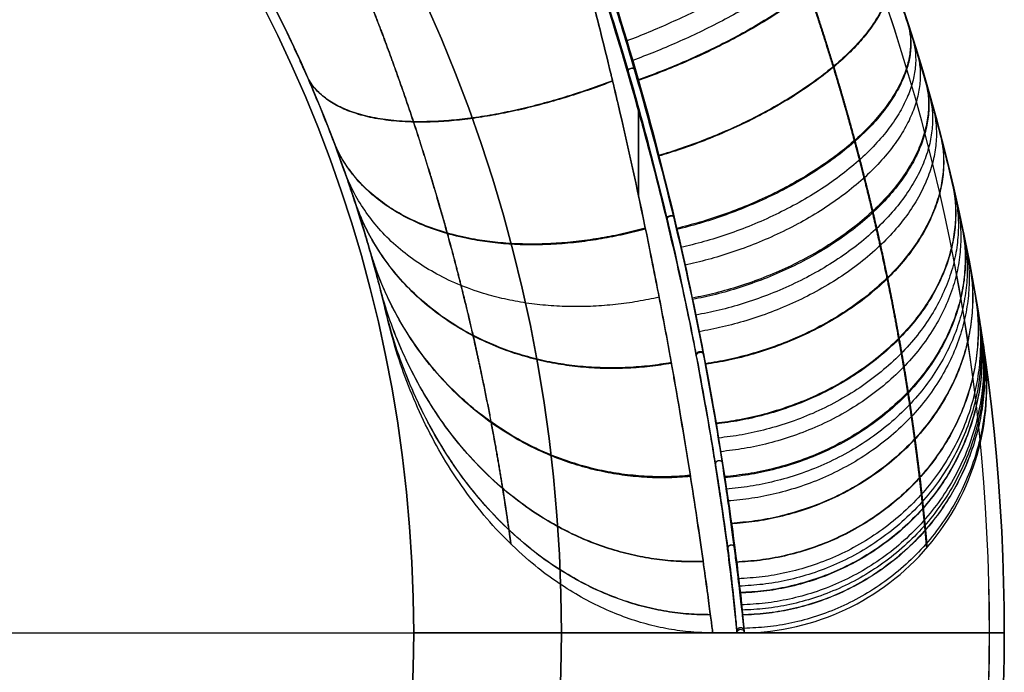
# Model space of a CAD drawing. Header units: millimetres. Extents: x -400 to 400, y -400 to 400.
# Tile 7 of 9: x 200 to 400, y -8 to 125. Entities that reach past the tile are written whole.
import ezdxf

# ---------------------------------------------------------------- set-up
doc = ezdxf.new("R2010")
doc.units = ezdxf.units.MM
doc.layers.add('Layer 01', color=7, linetype='Continuous', true_color=0x000000)

msp = doc.modelspace()

# ---------------------------------------------------------------- linework, layer by layer
at = {"layer": 'Layer 01', "color": 7, "true_color": 0xffffff}
for p, q in [((-310, 0, 24.48), (310, 0, 24.48)), ((-280, 0, 444.48), (280, 0, 444.48)), ((280, 0, 204.48), (310, 0, 204.48))]:
    msp.add_line(p, q, dxfattribs=at)
at = {"layer": 'Layer 01', "color": 7, "true_color": 0xffffff, "extrusion": (0, 0, -1)}
for centre, radius, end in [((0, 0, -604.48), 400, 171.7868), ((0, 0, -327.48), 399.96, 270), ((0, 0, -321.48), 399.96, 270), ((0, 0, -117.48), 399.95, 270), ((0, 0, -111.48), 399.95, 270), ((0, 0, -204.48), 310, 270), ((0, 0, -604.48), 282, 166.787), ((0, 0, -444.48), 280, 270)]:
    msp.add_arc(centre, radius, 90, end, dxfattribs=at)
at = {"layer": 'Layer 01', "color": 7, "true_color": 0xffffff}
for centre, radius, start, end in [((0, 0, 327.56), 399.96, 270, 90), ((0, 0, 321.41), 399.96, 270, 90), ((0, 0, 117.59), 399.95, 270, 90), ((0, 0, 111.38), 399.95, 270, 90), ((0, 0, 324.48), 396.96, 270, 90), ((0, 0, 114.48), 396.95, 270, 90), ((0, 0, 24.48), 310, 270, 90), ((0, 0, 204.48), 280, 270, 90), ((346.41, 50, 604.48), 50, 270.8601, 8.2132)]:
    msp.add_arc(centre, radius, start, end, dxfattribs=at)
at = {"layer": 'Layer 01', "color": 7, "true_color": 0xffffff, "extrusion": (1, 0, 0)}
msp.add_arc((175, 604.48, 325.69), 175, 240.4477, 247.0003, dxfattribs=at)
at = {"layer": 'Layer 01', "color": 7, "true_color": 0xffffff, "extrusion": (-1, 0, 0)}
msp.add_arc((-175, 604.48, -325.71), 175, 60.4128, 66.7616, dxfattribs=at)
at = {"layer": 'Layer 01', "color": 7, "true_color": 0xffffff, "extrusion": (0, 1, 0)}
for centre, radius, start, end in [((-280, 324.48), 120, 90, 178.5307), ((-280, 324.48), 120, 181.4693, 270), ((-310, 114.48), 90, 90, 178.0239), ((-310, 114.48), 90, 181.9761, 270), ((-396.95, 117.48), 3, 180, 270), ((-396.95, 111.48), 3, 90, 180), ((-396.96, 327.48), 3, 180, 270), ((-396.96, 321.48), 3, 90, 180), ((-396.95, 117.48), 3, 178.0239, 180), ((-396.95, 111.48), 3, 180, 181.9761), ((-396.96, 327.48), 3, 178.5307, 180), ((-396.96, 321.48), 3, 180, 181.4693)]:
    msp.add_arc(centre, radius, start, end, dxfattribs=at)
at = {"layer": 'Layer 01', "color": 7, "true_color": 0xffffff, "extrusion": (-7.15507e-06, 3.21593e-05, -1)}
msp.add_arc((-346.41, 0.02, -604.49), 0.75, 359.89, 166.3048, dxfattribs=at)
at = {"layer": 'Layer 01', "color": 7, "true_color": 0xffffff, "extrusion": (-7.15506e-06, 3.21593e-05, -1)}
msp.add_arc((-346.41, 0.02, -604.49), 0.75, 166.3048, 179.6797, dxfattribs=at)
at = {"layer": 'Layer 01', "color": 7, "true_color": 0xffffff}
for points, knots in [([(346.41, 200, 729.48), (351.01, 192.04, 729.48), (355.29, 183.99, 728.91), (361.25, 171.8, 727.08), (363.17, 167.72, 726.31), (365.92, 161.57, 724.89), (366.82, 159.52, 724.37), (368.57, 155.43, 723.26), (369.42, 153.4, 722.66), (371.91, 147.32, 720.73), (373.47, 143.3, 719.28), (376.43, 135.34, 716.01), (377.83, 131.4, 714.2), (379.79, 125.55, 711.19), (380.42, 123.62, 710.13), (381.65, 119.77, 707.93), (382.24, 117.87, 706.78), (383.94, 112.26, 703.21), (384.98, 108.63, 700.66), (386.89, 101.62, 695.21), (387.76, 98.23, 692.31), (388.96, 93.35, 687.68), (389.34, 91.75, 686.08), (389.88, 89.41, 683.62), (390.06, 88.64, 682.79), (390.4, 87.12, 681.1), (390.57, 86.36, 680.24), (391.38, 82.67, 675.92), (391.94, 79.92, 672.33), (392.95, 74.83, 664.88), (393.38, 72.49, 661.02), (393.95, 69.31, 655.01), (394.13, 68.3, 652.97), (394.37, 66.88, 649.86), (394.45, 66.42, 648.81), (394.6, 65.53, 646.7), (394.67, 65.1, 645.63), (395.01, 63.02, 640.27), (395.22, 61.64, 635.92), (395.56, 59.41, 627.12), (395.69, 58.57, 622.67), (395.86, 57.43, 613.66), (395.9, 57.14, 609.1), (395.9, 57.14, 604.48)], [-219.224995, -219.224995, -219.224995, -219.224995, -191.821871, -191.821871, -178.120309, -178.120309, -171.269528, -171.269528, -164.418747, -164.418747, -150.717184, -150.717184, -137.015622, -137.015622, -130.164841, -130.164841, -123.31406, -123.31406, -109.612498, -109.612498, -95.910936, -95.910936, -89.060154, -89.060154, -85.634764, -85.634764, -82.209373, -82.209373, -68.507811, -68.507811, -54.806249, -54.806249, -47.955468, -47.955468, -44.530077, -44.530077, -41.104687, -41.104687, -27.403124, -27.403124, -13.701562, -13.701562, 0, 0, 0, 0]), ([(395.9, 57.14, 604.48), (395.9, 57.14, 599.87), (395.86, 57.43, 595.29), (395.69, 58.58, 586.21), (395.56, 59.44, 581.71), (395.34, 60.86, 576.14), (395.3, 61.16, 575.03), (395.2, 61.8, 572.82), (395.15, 62.13, 571.72), (394.98, 63.18, 568.45), (394.86, 63.95, 566.3), (394.45, 66.42, 559.95), (394.13, 68.31, 555.83), (393.37, 72.56, 547.84), (392.93, 74.91, 543.95), (392.3, 78.13, 539.25), (392.16, 78.79, 538.31), (391.89, 80.14, 536.46), (391.75, 80.82, 535.55), (391.32, 82.91, 532.84), (391.01, 84.34, 531.09), (390.04, 88.75, 525.95), (389.33, 91.85, 522.71), (387.74, 98.34, 516.56), (386.86, 101.73, 513.66), (385.42, 107.03, 509.55), (384.91, 108.83, 508.22), (383.86, 112.5, 505.65), (383.31, 114.36, 504.42), (381.61, 119.97, 500.86), (380.39, 123.78, 498.69), (377.79, 131.51, 494.72), (376.4, 135.43, 492.91), (373.44, 143.38, 489.65), (371.87, 147.41, 488.2), (369.37, 153.52, 486.27), (368.51, 155.57, 485.67), (366.76, 159.66, 484.56), (365.87, 161.7, 484.05), (363.12, 167.81, 482.64), (361.22, 171.87, 481.88), (355.28, 184.01, 480.06), (351, 192.04, 479.48), (346.41, 200, 479.48)], [-219.22383, -219.22383, -219.22383, -219.22383, -205.52234, -205.52234, -191.820851, -191.820851, -188.395479, -188.395479, -184.970106, -184.970106, -178.119361, -178.119361, -164.417872, -164.417872, -150.716383, -150.716383, -147.29101, -147.29101, -143.865638, -143.865638, -137.014893, -137.014893, -123.313404, -123.313404, -109.611915, -109.611915, -102.76117, -102.76117, -95.910425, -95.910425, -82.208936, -82.208936, -68.507447, -68.507447, -54.805957, -54.805957, -47.955213, -47.955213, -41.104468, -41.104468, -27.402979, -27.402979, 0, 0, 0, 0]), ([(347.14, 0.18, 604.48), (347.14, 0.18, 607.81), (347.13, 0.27, 611.06), (347, 1.83, 636.74), (346.5, 7.68, 658.93), (344.61, 22.15, 689.51), (343.79, 27.92, 699.26), (341.69, 41.15, 717.4), (340.4, 48.61, 725.82), (337.19, 65.44, 741.28), (335.17, 74.79, 748.17), (330.46, 94.24, 759.83), (327.78, 104.35, 764.61), (321.84, 124.83, 772.17), (318.57, 135.18, 774.94), (313.3, 150.49, 777.69), (311.48, 155.55, 778.36), (308.66, 163.05, 779.04), (307.71, 165.53, 779.21), (306.1, 169.62, 779.39), (305.45, 171.24, 779.44), (304.8, 172.86, 779.46)], [0, 0, 0, 0, 10.103122, 10.103122, 76.351698, 76.351698, 109.475986, 109.475986, 142.600274, 142.600274, 177.732475, 177.732475, 212.864675, 212.864675, 247.996875, 247.996875, 265.562975, 265.562975, 274.346025, 274.346025, 280.186547, 280.186547, 280.186547, 280.186547]), ([(304.8, 172.86, 779.46), (306.97, 167.49, 779.4), (309.05, 162.09, 779.09), (313.02, 151.27, 777.95), (314.9, 145.85, 777.12), (318.5, 135.07, 774.95), (320.21, 129.69, 773.6), (323.46, 119.06, 770.39), (325, 113.79, 768.52), (327.91, 103.42, 764.27), (329.29, 98.32, 761.89), (331.86, 88.34, 756.62), (333.06, 83.46, 753.73), (335.28, 73.97, 747.48), (336.29, 69.36, 744.11), (337.68, 62.7, 738.72), (338.12, 60.52, 736.87), (338.95, 56.25, 733.05), (339.34, 54.16, 731.09), (340.47, 48.03, 725.04), (341.15, 44.13, 720.8), (342.36, 36.77, 711.95), (342.9, 33.3, 707.33), (343.86, 26.84, 697.78), (344.28, 23.84, 692.84), (345.02, 18.34, 682.67), (345.34, 15.84, 677.45), (345.9, 11.37, 666.79), (346.14, 9.4, 661.34), (346.54, 6.01, 650.28), (346.7, 4.58, 644.66), (346.88, 2.87, 636.15), (346.93, 2.37, 633.3), (347.02, 1.51, 627.57), (347.06, 1.15, 624.7), (347.14, 0.29, 616.06), (347.16, 0.01, 610.27), (347.16, 0.01, 604.48)], [0, 0, 0, 0, 17.373457, 17.373457, 34.746915, 34.746915, 52.120372, 52.120372, 69.493829, 69.493829, 86.867287, 86.867287, 104.240744, 104.240744, 121.614201, 121.614201, 130.30093, 130.30093, 138.987659, 138.987659, 156.361116, 156.361116, 173.734573, 173.734573, 191.108031, 191.108031, 208.481488, 208.481488, 225.854946, 225.854946, 243.228403, 243.228403, 251.915132, 251.915132, 260.60186, 260.60186, 277.975318, 277.975318, 277.975318, 277.975318]), ([(305.09, 172.13, 429.51), (305.66, 170.74, 429.54), (306.21, 169.34, 429.58), (307.74, 165.48, 429.74), (308.71, 162.99, 429.9), (311.55, 155.49, 430.54), (313.4, 150.44, 431.19), (318.72, 135.17, 433.83), (322.01, 124.88, 436.54), (327.94, 104.45, 444.07), (330.59, 94.26, 448.97), (335.23, 74.65, 460.86), (337.23, 65.25, 467.85), (341.98, 40.36, 490.76), (343.98, 26.97, 509.31), (346.49, 7.69, 550.05), (347, 1.83, 572.23), (347.13, 0.28, 597.9), (347.14, 0.18, 601.15), (347.14, 0.18, 604.48)], [4.030606, 4.030606, 4.030606, 4.030606, 9.033009, 9.033009, 17.84205, 17.84205, 35.460131, 35.460131, 70.696292, 70.696292, 105.841242, 105.841242, 140.986192, 140.986192, 207.323837, 207.323837, 273.661482, 273.661482, 283.776356, 283.776356, 283.776356, 283.776356]), ([(347.16, 0.01, 604.48), (347.16, 0.01, 598.71), (347.14, 0.29, 592.94), (347.03, 1.43, 581.44), (346.94, 2.29, 575.73), (346.69, 4.56, 564.41), (346.53, 5.97, 558.81), (346.13, 9.35, 547.78), (345.89, 11.31, 542.34), (345.47, 14.64, 534.36), (345.32, 15.82, 531.73), (345, 18.3, 526.53), (344.83, 19.61, 523.96), (344.47, 22.34, 518.88), (344.27, 23.77, 516.38), (343.86, 26.75, 511.46), (343.63, 28.3, 509.03), (342.92, 33.13, 501.87), (342.39, 36.58, 497.27), (341.49, 42.07, 490.64), (341.17, 43.96, 488.47), (340.49, 47.83, 484.24), (340.14, 49.81, 482.18), (339.39, 53.88, 478.15), (339, 55.96, 476.18), (338.18, 60.21, 472.37), (337.75, 62.38, 470.51), (336.84, 66.8, 466.92), (336.37, 69.06, 465.17), (335.37, 73.64, 461.8), (334.86, 75.97, 460.18), (333.25, 83.06, 455.48), (332.09, 87.93, 452.58), (329.59, 97.88, 447.3), (328.26, 102.97, 444.9), (326.11, 110.73, 441.7), (325.36, 113.33, 440.69), (323.83, 118.57, 438.81), (323.04, 121.2, 437.94), (321.41, 126.5, 436.32), (320.57, 129.16, 435.58), (318.85, 134.5, 434.22), (317.96, 137.18, 433.6), (316.15, 142.55, 432.5), (315.21, 145.24, 432.02), (313.31, 150.62, 431.17), (312.33, 153.32, 430.82), (309.34, 161.39, 429.93), (307.26, 166.78, 429.6), (305.09, 172.13, 429.51)], [0, 0, 0, 0, 17.323931, 17.323931, 34.647862, 34.647862, 51.971793, 51.971793, 69.295724, 69.295724, 77.957689, 77.957689, 86.619655, 86.619655, 95.28162, 95.28162, 103.943586, 103.943586, 121.267517, 121.267517, 129.929482, 129.929482, 138.591448, 138.591448, 147.253413, 147.253413, 155.915379, 155.915379, 164.577344, 164.577344, 173.23931, 173.23931, 190.563241, 190.563241, 207.887172, 207.887172, 216.549137, 216.549137, 225.211103, 225.211103, 233.873068, 233.873068, 242.535034, 242.535034, 251.196999, 251.196999, 259.858965, 259.858965, 277.182896, 277.182896, 277.182896, 277.182896]), ([(305.73, 166.49, 429.69), (308.14, 160.36, 429.99), (310.44, 154.2, 430.61), (314.82, 141.89, 432.53), (316.89, 135.75, 433.83), (320.79, 123.56, 437.1), (322.61, 117.52, 439.07), (326, 105.63, 443.69), (327.57, 99.78, 446.34), (330.46, 88.35, 452.3), (331.79, 82.78, 455.61), (334.23, 72.01, 462.85), (335.33, 66.81, 466.78), (337.33, 56.85, 475.22), (338.22, 52.1, 479.73), (339.82, 43.11, 489.27), (340.53, 38.88, 494.3), (341.16, 34.94, 499.56)], [-158.519485, -158.519485, -158.519485, -158.519485, -138.70455, -138.70455, -118.889614, -118.889614, -99.074678, -99.074678, -79.259743, -79.259743, -59.444807, -59.444807, -39.629871, -39.629871, -19.814936, -19.814936, 0, 0, 0, 0]), ([(305.73, 166.49, 429.69), (308.9, 155.99, 430.2), (311.82, 145.63, 431.66), (315.83, 130.52, 435.15), (317.11, 125.56, 436.54), (318.92, 118.25, 438.92), (319.58, 115.53, 439.87), (320.26, 112.7, 440.95), (320.37, 112.25, 441.12), (320.42, 112.03, 441.21), (320.44, 111.95, 441.24), (320.48, 111.79, 441.3), (320.65, 111.09, 441.57), (321.11, 109.15, 442.34), (321.54, 107.29, 443.11), (324.12, 96.18, 447.87), (326.19, 86.55, 453.08), (328.97, 72.8, 462.32), (329.84, 68.33, 465.64), (331.06, 61.84, 470.96), (331.46, 59.71, 472.79), (331.93, 57.1, 475.16), (332.07, 56.32, 475.87), (332.24, 55.42, 476.71), (332.31, 55.03, 477.07), (332.34, 54.84, 477.26), (332.35, 54.78, 477.32), (332.37, 54.66, 477.43), (332.38, 54.6, 477.49), (332.56, 53.6, 478.43), (332.73, 52.66, 479.34), (334.2, 44.32, 487.62), (335.34, 37.37, 495.83), (336.81, 28, 509.37), (337.26, 25.05, 514.09), (338.08, 19.56, 523.9), (338.45, 17.01, 528.99), (339.1, 12.4, 539.54), (339.39, 10.32, 544.98), (339.88, 6.69, 556.19), (340.08, 5.14, 561.95), (340.41, 2.62, 573.72), (340.53, 1.65, 579.74), (340.69, 0.34, 591.98), (340.73, 0, 598.2), (340.73, 0, 604.48)], [-269.895904, -269.895904, -269.895904, -269.895904, -236.158916, -236.158916, -219.290422, -219.290422, -210.856175, -209.801894, -209.274753, -209.274753, -209.011183, -209.011183, -208.747613, -206.639051, -202.421928, -202.421928, -168.68494, -168.68494, -151.816446, -151.816446, -143.382199, -143.382199, -141.273637, -140.219356, -139.692216, -139.692216, -139.428645, -139.428645, -139.165075, -139.165075, -134.947952, -134.947952, -101.210964, -101.210964, -84.34247, -84.34247, -67.473976, -67.473976, -50.605482, -50.605482, -33.736988, -33.736988, -16.868494, -16.868494, 0, 0, 0, 0]), ([(331.25, 84.61, 754.33), (330.48, 87.76, 756.23), (329.68, 90.96, 758.03), (328.01, 97.46, 761.41), (327.14, 100.76, 763), (324.41, 110.75, 767.42), (322.43, 117.56, 769.95), (319.25, 127.91, 773.07), (318.15, 131.38, 774), (315.88, 138.35, 775.64), (314.7, 141.85, 776.35), (312.28, 148.85, 777.56), (311.03, 152.36, 778.05), (308.45, 159.38, 778.82), (307.13, 162.88, 779.1), (305.77, 166.36, 779.27)], [-90.153475, -90.153475, -90.153475, -90.153475, -78.884291, -78.884291, -67.615106, -67.615106, -45.076737, -45.076737, -33.807553, -33.807553, -22.538369, -22.538369, -11.269184, -11.269184, 0, 0, 0, 0]), ([(305.77, 166.36, 779.27), (306.59, 164.27, 779.16), (307.4, 162.15, 779.01), (310.07, 155.04, 778.37), (311.89, 149.99, 777.69), (317.15, 134.72, 774.95), (320.4, 124.38, 772.18), (326.29, 104.11, 764.7), (328.93, 94.18, 760.03), (331.25, 84.61, 754.33)], [0, 0, 0, 0, 7.14469, 7.14469, 23.8624, 23.8624, 57.297821, 57.297821, 90.180804, 90.180804, 90.180804, 90.180804]), ([(340.73, 0, 604.48), (340.73, 0, 610.78), (340.69, 0.34, 617), (340.53, 1.65, 629.26), (340.41, 2.63, 635.28), (340.08, 5.15, 647.07), (339.87, 6.71, 652.83), (339.38, 10.34, 664.04), (339.1, 12.42, 669.5), (338.44, 17.05, 680.05), (338.07, 19.6, 685.15), (337.26, 25.1, 694.97), (336.8, 28.06, 699.68), (335.33, 37.45, 713.23), (334.18, 44.41, 721.45), (332.71, 52.76, 729.72), (332.53, 53.76, 730.69), (332.35, 54.79, 731.66), (332.33, 54.88, 731.75), (332.33, 54.92, 731.79), (332.32, 54.94, 731.8), (332.32, 54.97, 731.83), (332.29, 55.12, 731.97), (332.22, 55.52, 732.35), (332.06, 56.42, 733.19), (331.92, 57.2, 733.9), (331.44, 59.81, 736.25), (331.05, 61.93, 738.08), (329.82, 68.42, 743.39), (328.95, 72.88, 746.7), (326.18, 86.61, 755.92), (324.11, 96.22, 761.12), (321.54, 107.32, 765.87), (321.1, 109.17, 766.64), (320.62, 111.19, 767.44), (320.44, 111.97, 767.74), (320.38, 112.2, 767.83), (320.36, 112.27, 767.85), (320.33, 112.42, 767.91), (320.24, 112.79, 768.05), (320.15, 113.16, 768.19), (319.51, 115.85, 769.2), (318.92, 118.25, 770.05), (317.11, 125.54, 772.43), (315.84, 130.49, 773.81), (311.84, 145.56, 777.3), (308.93, 155.9, 778.75), (305.77, 166.36, 779.27)], [-269.759429, -269.759429, -269.759429, -269.759429, -252.899465, -252.899465, -236.0395, -236.0395, -219.179536, -219.179536, -202.319572, -202.319572, -185.459607, -185.459607, -168.599643, -168.599643, -134.879715, -134.879715, -130.664723, -130.401287, -130.269568, -130.269568, -130.203709, -130.203709, -130.13785, -129.610976, -128.557228, -126.449732, -126.449732, -118.01975, -118.01975, -101.159786, -101.159786, -67.439857, -67.439857, -63.224866, -61.117371, -60.590497, -60.590497, -60.32706, -60.32706, -60.063623, -59.009875, -59.009875, -50.579893, -50.579893, -33.719929, -33.719929, 0, 0, 0, 0]), ([(326.09, 104.55, 764.55), (325.21, 107.74, 765.94), (324.31, 110.95, 767.23), (320.4, 124.38, 772.18), (317.15, 134.72, 774.95), (312.02, 149.59, 777.62), (310.36, 154.25, 778.26), (308.64, 158.85, 778.71)], [201.800125, 201.800125, 201.800125, 201.800125, 212.864675, 212.864675, 247.996875, 247.996875, 264.186747, 264.186747, 264.186747, 264.186747]), ([(274.53, 64.46, 604.48), (274.53, 64.46, 597.89), (274.41, 64.99, 591.44), (273.9, 67.1, 578.83), (273.52, 68.68, 572.67), (272.94, 70.92, 566.28), (272.9, 71.05, 565.91), (272.83, 71.32, 565.17), (272.73, 71.73, 564.06), (272.61, 72.15, 562.96), (272.38, 73.01, 560.79), (272.22, 73.62, 559.37), (271.71, 75.51, 555.18), (271.32, 76.87, 552.48), (270.05, 81.28, 544.68), (269.03, 84.65, 539.88), (267.76, 88.47, 535.39), (267.75, 88.52, 535.33), (267.71, 88.64, 535.19), (267.65, 88.81, 534.99), (267.52, 89.22, 534.52), (267.24, 90.03, 533.6), (267, 90.74, 532.83), (266.52, 92.17, 531.31), (266.18, 93.13, 530.33), (265.13, 96.08, 527.48), (264.39, 98.12, 525.72), (262, 104.39, 520.81), (260.21, 108.82, 518.06), (258.15, 113.51, 515.82), (258.13, 113.54, 515.81), (258.1, 113.61, 515.77), (258.06, 113.72, 515.72), (257.95, 113.96, 515.61), (257.73, 114.44, 515.38), (257.3, 115.42, 514.94), (256.42, 117.37, 514.1), (255.64, 119.05, 513.46), (254.04, 122.44, 512.26), (252.93, 124.72, 511.6), (249.46, 131.61, 510.01), (246.95, 136.28, 509.48), (244.22, 141, 509.48)], [-140.43581, -140.43581, -140.43581, -140.43581, -122.881334, -122.881334, -105.326858, -105.326858, -104.229703, -104.229703, -103.132548, -100.938239, -100.938239, -96.549619, -96.549619, -87.772381, -87.772381, -70.217905, -70.217905, -69.943616, -69.943616, -69.669328, -69.12075, -68.023596, -65.829286, -65.829286, -61.440667, -61.440667, -52.663429, -52.663429, -35.108953, -35.108953, -34.971808, -34.971808, -34.834664, -34.560375, -34.011798, -32.914643, -30.720333, -26.331714, -26.331714, -17.554476, -17.554476, 0, 0, 0, 0]), ([(244.22, 141, 699.48), (249.66, 131.58, 699.48), (254.25, 122.37, 697.37), (258.15, 113.49, 693.14), (258.17, 113.46, 693.12), (258.2, 113.38, 693.08), (258.25, 113.27, 693.03), (258.36, 113.02, 692.91), (258.58, 112.51, 692.66), (259.02, 111.51, 692.15), (259.39, 110.65, 691.7), (260.11, 108.95, 690.77), (260.57, 107.83, 690.12), (261.93, 104.51, 688.07), (262.78, 102.36, 686.56), (265.16, 96.09, 681.67), (266.55, 92.15, 677.89), (267.77, 88.45, 673.55), (267.78, 88.42, 673.52), (267.8, 88.36, 673.45), (267.83, 88.27, 673.35), (267.9, 88.07, 673.1), (268.03, 87.66, 672.62), (268.29, 86.85, 671.64), (268.51, 86.17, 670.78), (268.94, 84.83, 669.05), (269.21, 83.97, 667.88), (269.99, 81.45, 664.27), (270.46, 79.87, 661.77), (271.74, 75.45, 653.98), (272.42, 72.92, 648.39), (272.98, 70.75, 642.22), (273, 70.69, 642.03), (273.03, 70.56, 641.65), (273.08, 70.36, 641.08), (273.19, 69.92, 639.76), (273.29, 69.56, 638.62), (273.46, 68.87, 636.33), (273.57, 68.44, 634.8), (273.87, 67.25, 630.16), (274.03, 66.58, 627.04), (274.41, 64.99, 617.56), (274.53, 64.46, 611.09), (274.53, 64.46, 604.48)], [-140.615529, -140.615529, -140.615529, -140.615529, -105.461647, -105.461647, -105.324327, -105.324327, -105.187007, -104.912368, -104.363088, -103.264529, -101.067412, -101.067412, -96.673177, -96.673177, -87.884706, -87.884706, -70.307765, -70.307765, -70.170445, -70.170445, -70.033125, -69.758485, -69.209206, -68.110647, -65.913529, -65.913529, -61.519294, -61.519294, -52.730824, -52.730824, -35.153882, -35.153882, -34.604603, -34.604603, -34.055324, -32.956765, -30.759647, -30.759647, -26.365412, -26.365412, -17.576941, -17.576941, 0, 0, 0, 0]), ([(341.31, 34.04, 708.19), (340.76, 37.47, 712.85), (340.15, 41.12, 717.33), (338.81, 48.84, 725.9), (338.07, 52.91, 729.99), (336.84, 59.28, 735.79), (336.41, 61.45, 737.67), (335.5, 65.87, 741.32), (335.02, 68.13, 743.09), (334.02, 72.72, 746.51), (333.5, 75.05, 748.16), (332.4, 79.78, 751.34), (331.84, 82.18, 752.87), (331.25, 84.61, 754.33)], [0, 0, 0, 0, 17.421986, 17.421986, 34.843973, 34.843973, 43.554966, 43.554966, 52.265959, 52.265959, 60.976952, 60.976952, 69.687946, 69.687946, 69.687946, 69.687946]), ([(341.16, 34.94, 499.56), (341.77, 31.16, 504.6), (342.31, 27.65, 509.86), (343.24, 21.21, 520.73), (343.64, 18.29, 526.35), (344.32, 13.05, 537.86), (344.59, 10.75, 543.77), (345.02, 6.79, 555.79), (345.19, 5.14, 561.92), (345.31, 3.82, 568.11)], [-76.051541, -76.051541, -76.051541, -76.051541, -57.038656, -57.038656, -38.025771, -38.025771, -19.012885, -19.012885, 0, 0, 0, 0]), ([(345.31, 3.82, 568.11), (345.02, 6.73, 554.87), (344.53, 11.17, 541.91), (343.12, 22, 519.02), (342.27, 28.03, 508.92), (341.16, 34.94, 499.56)], [-76.116243, -76.116243, -76.116243, -76.116243, -35.224596, -35.224596, 0, 0, 0, 0]), ([(341.16, 34.94, 499.56), (342.27, 28.03, 508.92), (343.12, 22, 519.02), (344.53, 11.17, 541.91), (345.02, 6.73, 554.87), (345.31, 3.82, 568.11)], [172.841258, 172.841258, 172.841258, 172.841258, 207.323837, 207.323837, 247.354087, 247.354087, 247.354087, 247.354087]), ([(341.31, 34.04, 708.19), (342.35, 27.49, 699.18), (343.15, 21.77, 689.51), (344.51, 11.37, 667.53), (344.99, 7.04, 655.06), (345.28, 4.14, 642.31)], [-73.094315, -73.094315, -73.094315, -73.094315, -39.440918, -39.440918, 0, 0, 0, 0]), ([(345.28, 4.14, 642.31), (345.16, 5.45, 648.25), (344.99, 7.08, 654.12), (344.56, 10.93, 665.66), (344.3, 13.15, 671.32), (343.66, 18.18, 682.38), (343.28, 20.98, 687.78), (342.39, 27.11, 698.25), (341.88, 30.45, 703.32), (341.31, 34.04, 708.19)], [0, 0, 0, 0, 18.258748, 18.258748, 36.517497, 36.517497, 54.776245, 54.776245, 73.034994, 73.034994, 73.034994, 73.034994]), ([(345.28, 4.14, 642.31), (344.99, 7.04, 655.06), (344.51, 11.37, 667.53), (343.15, 21.77, 689.51), (342.35, 27.49, 699.18), (341.31, 34.04, 708.19)], [37.834782, 37.834782, 37.834782, 37.834782, 76.351698, 76.351698, 109.21668, 109.21668, 109.21668, 109.21668]), ([(345.66, 0, 604.48), (345.66, 0, 610.84), (345.63, 0.35, 617.2), (345.51, 1.73, 629.83), (345.42, 2.76, 636.11), (345.28, 4.14, 642.31)], [0, 0, 0, 0, 19.076513, 19.076513, 38.153027, 38.153027, 38.153027, 38.153027]), ([(345.31, 3.82, 568.11), (345.43, 2.55, 574.08), (345.52, 1.6, 580.13), (345.63, 0.32, 592.27), (345.66, 0, 598.37), (345.66, 0, 604.48)], [0, 0, 0, 0, 18.328103, 18.328103, 36.656207, 36.656207, 36.656207, 36.656207])]:
    msp.add_open_spline(points, degree=3, knots=knots, dxfattribs=at)
for points, weights, knots in [([(384.21, 17.27, 604.48), (384.21, 17.27, 610.07), (384.18, 17.57, 615.61), (384.07, 18.77, 626.61), (383.99, 19.65, 632.06), (383.77, 22.02, 642.87), (383.62, 23.49, 648.24), (383.39, 25.72, 654.89), (383.34, 26.18, 656.22), (383.23, 27.15, 658.87), (383.18, 27.65, 660.19), (383, 29.2, 664.11), (382.88, 30.3, 666.7), (382.46, 33.81, 674.35), (382.13, 36.42, 679.31), (381.36, 42.17, 688.97), (380.91, 45.3, 693.67), (380.11, 50.41, 700.5), (379.83, 52.18, 702.74), (379.37, 54.94, 706.05), (379.21, 55.88, 707.14), (378.88, 57.77, 709.29), (378.71, 58.73, 710.35), (377.84, 63.59, 715.59), (377.06, 67.68, 719.55), (375.29, 76.23, 727.04), (374.31, 80.7, 730.56), (372.67, 87.67, 735.5), (372.09, 90.04, 737.09), (371.18, 93.66, 739.38), (370.87, 94.88, 740.13), (370.23, 97.33, 741.61), (369.9, 98.57, 742.32), (368.24, 104.77, 745.83), (366.8, 109.81, 748.35), (363.69, 120.03, 752.84), (362.02, 125.2, 754.82), (358.45, 135.65, 758.25), (356.54, 140.92, 759.7), (352.48, 151.54, 762.09), (350.36, 156.8, 763.01), (345.92, 167.23, 764.35), (343.61, 172.4, 764.77), (338.81, 182.62, 765.14), (336.32, 187.67, 765.1), (333.73, 192.68, 764.84)], [0.827326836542, 0.827326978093, 0.827254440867, 0.826977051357, 0.826772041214, 0.826250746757, 0.82593439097, 0.825489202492, 0.825397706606, 0.825210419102, 0.825114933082, 0.824824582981, 0.824625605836, 0.824022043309, 0.823610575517, 0.822825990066, 0.822452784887, 0.821970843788, 0.821823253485, 0.821628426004, 0.821568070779, 0.821457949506, 0.821408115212, 0.821187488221, 0.821102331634, 0.821176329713, 0.821335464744, 0.821803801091, 0.821998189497, 0.822353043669, 0.822481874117, 0.822761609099, 0.822912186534, 0.823717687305, 0.824532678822, 0.826524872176, 0.827702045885, 0.83043250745, 0.831986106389, 0.835475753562, 0.837386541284, 0.841513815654, 0.843730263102, 0.848440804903, 0.850934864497, 0.8535533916], [0, 0, 0, 0, 19.411821, 19.411821, 38.823642, 38.823642, 58.235463, 58.235463, 63.088418, 63.088418, 67.941373, 67.941373, 77.647284, 77.647284, 97.059105, 97.059105, 116.470926, 116.470926, 126.176836, 126.176836, 131.029791, 131.029791, 135.882747, 135.882747, 155.294568, 155.294568, 174.706389, 174.706389, 184.412299, 184.412299, 189.265254, 189.265254, 194.11821, 194.11821, 213.53003, 213.53003, 232.941851, 232.941851, 252.353672, 252.353672, 271.765493, 271.765493, 291.177314, 291.177314, 310.589135, 310.589135, 310.589135, 310.589135]), ([(333.8, 192.72, 444.21), (336.39, 187.71, 443.95), (338.87, 182.67, 443.9), (343.67, 172.48, 444.28), (345.97, 167.33, 444.69), (350.39, 156.95, 446.02), (352.5, 151.72, 446.93), (355.53, 143.83, 448.7), (356.51, 141.19, 449.35), (357.95, 137.21, 450.44), (358.43, 135.89, 450.83), (359.36, 133.25, 451.62), (359.82, 131.93, 452.03), (362.07, 125.36, 454.18), (363.73, 120.19, 456.16), (366.84, 110.01, 460.63), (368.27, 105, 463.13), (370.91, 95.18, 468.65), (372.12, 90.38, 471.68), (373.51, 84.52, 475.81), (373.78, 83.35, 476.66), (374.31, 81.04, 478.38), (374.57, 79.9, 479.25), (375.31, 76.52, 481.91), (375.78, 74.32, 483.73), (377.11, 67.88, 489.35), (377.89, 63.8, 493.31), (379.28, 56.07, 501.61), (379.89, 52.42, 505.97), (380.56, 48.14, 511.66), (380.69, 47.3, 512.81), (380.93, 45.65, 515.13), (381.05, 44.84, 516.31), (381.4, 42.45, 519.87), (381.61, 40.93, 522.27), (382.2, 36.58, 529.55), (382.53, 33.97, 534.52), (383.09, 29.3, 544.68), (383.32, 27.24, 549.86), (383.6, 24.56, 557.8), (383.68, 23.74, 560.48), (383.79, 22.62, 564.53), (383.83, 22.26, 565.89), (383.9, 21.59, 568.61), (383.93, 21.27, 569.97), (384.07, 19.77, 576.8), (384.15, 18.87, 582.29), (384.26, 17.67, 593.34), (384.29, 17.36, 598.89), (384.29, 17.36, 604.48)], [0.853554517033, 0.850936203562, 0.848445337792, 0.843745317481, 0.841536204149, 0.837425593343, 0.835524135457, 0.832920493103, 0.832094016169, 0.830918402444, 0.830537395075, 0.829801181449, 0.829445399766, 0.827727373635, 0.826547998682, 0.824556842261, 0.823745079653, 0.822460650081, 0.821988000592, 0.821587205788, 0.821516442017, 0.821393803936, 0.821341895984, 0.821212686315, 0.821161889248, 0.821102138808, 0.821185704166, 0.821531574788, 0.821793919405, 0.822193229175, 0.822276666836, 0.82244970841, 0.822539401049, 0.822815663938, 0.82300849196, 0.823600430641, 0.824012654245, 0.824815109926, 0.825205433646, 0.825739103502, 0.825908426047, 0.826145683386, 0.826222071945, 0.826368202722, 0.826437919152, 0.826768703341, 0.826975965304, 0.827255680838, 0.827328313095, 0.827328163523], [0, 0, 0, 0, 19.387624, 19.387624, 38.775247, 38.775247, 58.162871, 58.162871, 67.856683, 67.856683, 72.703589, 72.703589, 77.550494, 77.550494, 96.938118, 96.938118, 116.325742, 116.325742, 135.713365, 135.713365, 140.560271, 140.560271, 145.407177, 145.407177, 155.100989, 155.100989, 174.488613, 174.488613, 193.876236, 193.876236, 198.723142, 198.723142, 203.570048, 203.570048, 213.26386, 213.26386, 232.651483, 232.651483, 252.039107, 252.039107, 261.732919, 261.732919, 266.579825, 266.579825, 271.426731, 271.426731, 290.814354, 290.814354, 310.201978, 310.201978, 310.201978, 310.201978]), ([(299.75, 18.06, 604.48), (299.75, 18.06, 594.32), (299.62, 19.03, 584.34), (299.08, 22.8, 564.74), (298.67, 25.66, 555), (297.49, 33, 536.66), (296.74, 37.48, 527.99), (294.76, 47.96, 511.65), (293.54, 53.93, 504.07), (290.61, 66.78, 490.53), (288.86, 73.8, 484.43), (284.82, 88.46, 473.86), (282.54, 96.04, 469.44), (277.4, 111.56, 462.1), (274.52, 119.55, 459.2), (268.35, 135.32, 454.96), (265.02, 143.19, 453.6), (261.47, 150.97, 452.91)], [0.891881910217, 0.891881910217, 0.891936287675, 0.892075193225, 0.892159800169, 0.892142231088, 0.892041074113, 0.891350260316, 0.890755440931, 0.888798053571, 0.887415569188, 0.883620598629, 0.881237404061, 0.87530237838, 0.871722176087, 0.863491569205, 0.858820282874, 0.853548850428], [0, 0, 0, 0, 34.881932, 34.881932, 69.763863, 69.763863, 104.645795, 104.645795, 139.527727, 139.527727, 174.409659, 174.409659, 209.29159, 209.29159, 244.173522, 244.173522, 279.065483, 279.065483, 279.065483, 279.065483]), ([(261.47, 150.97, 756.06), (265.02, 143.19, 755.37), (268.34, 135.34, 754), (274.49, 119.63, 749.79), (277.35, 111.7, 746.92), (282.52, 96.09, 739.56), (284.8, 88.53, 735.13), (287.81, 77.63, 727.3), (288.74, 74.07, 724.49), (290.49, 67.12, 718.44), (291.31, 63.71, 715.19), (293.52, 54, 704.98), (294.72, 48.12, 697.53), (296.7, 37.66, 681.3), (297.48, 33.06, 672.43), (298.66, 25.71, 654.12), (299.07, 22.89, 644.59), (299.62, 19.04, 624.75), (299.75, 18.06, 614.63), (299.75, 18.06, 604.48)], [0.853548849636, 0.858822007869, 0.863483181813, 0.871683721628, 0.875244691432, 0.881223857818, 0.883598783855, 0.886424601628, 0.887243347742, 0.888662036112, 0.88926327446, 0.890748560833, 0.891335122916, 0.892033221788, 0.892141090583, 0.892160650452, 0.892077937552, 0.89193700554, 0.891881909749, 0.891881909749], [-0.010024, -0.010024, -0.010024, -0.010024, 34.876588, 34.876588, 69.753175, 69.753175, 104.629763, 104.629763, 122.068057, 122.068057, 139.506351, 139.506351, 174.382938, 174.382938, 209.259526, 209.259526, 244.136114, 244.136114, 279.012701, 279.012701, 279.012701, 279.012701])]:
    msp.add_rational_spline(points, weights, degree=3, knots=knots, dxfattribs=at)
for points, weights, degree in [([(368.71, 155.1, 485.82), (375.01, 140.12, 432.58), (323.32, 120.26, 438.27)], [1.00000044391, 0.665997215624, 0.99330874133], 2), ([(370.05, 151.87, 486.79), (376.73, 135.59, 433.62), (324.49, 116.3, 439.63)], [1.00000001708, 0.663732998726, 0.993273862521], 2), ([(371.39, 148.57, 721.1), (378.48, 130.84, 774.39), (325.45, 112.17, 767.81)], [0.999999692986, 0.660469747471, 0.995361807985], 2), ([(371.34, 148.67, 487.83), (378.39, 131.07, 434.79), (325.63, 112.37, 441.08)], [0.999999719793, 0.661608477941, 0.993253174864], 2), ([(376.15, 136.06, 716.26), (384.5, 112.98, 768.41), (329.67, 96.83, 761.05)], [0.999999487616, 0.653632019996, 0.994889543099], 2), ([(376.12, 136.15, 492.66), (384.43, 113.19, 440.69), (329.8, 96.99, 447.84)], [0.999999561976, 0.654487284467, 0.993295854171], 2), ([(380.26, 124.09, 498.59), (389.51, 95.76, 448.62), (333.44, 82.18, 456.13)], [0.999999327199, 0.649582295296, 0.993306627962], 2), ([(380.32, 123.92, 710.28), (389.59, 95.46, 760.3), (333.4, 81.95, 752.69)], [0.99999992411, 0.649135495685, 0.99407271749], 2), ([(381.28, 120.95, 708.6), (390.72, 91.16, 757.94), (334.26, 78.3, 750.34)], [1.00000002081, 0.648338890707, 0.993863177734], 2), ([(382.19, 118.02, 706.85), (391.8, 86.92, 755.46), (335.09, 74.71, 747.89)], [1.00000011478, 0.647665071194, 0.99366622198], 2), ([(324.81, 114.59, 768.39), (324.65, 115.06, 766.98), (323.21, 114.64, 767), (323.37, 114.16, 768.41)], [1, 0.333333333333, 0.333333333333, 1], 3), ([(323.37, 114.16, 768.41), (323.38, 114.15, 768.46), (323.39, 114.13, 768.51), (323.4, 114.12, 768.55)], [1, 0.939782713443, 0.885004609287, 0.835665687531], 3), ([(324.98, 114.65, 440.31), (324.84, 115.05, 441.52), (323.54, 114.74, 441.69), (323.54, 114.25, 440.37)], [1, 0.369413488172, 0.335285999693, 0.897617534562], 3), ([(324.78, 114.47, 768.68), (324.81, 114.52, 768.58), (324.82, 114.56, 768.48), (324.81, 114.59, 768.39)], [0.709468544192, 0.785574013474, 0.882417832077, 1], 3), ([(324.98, 114.62, 440.23), (324.98, 114.63, 440.26), (324.98, 114.64, 440.29), (324.98, 114.65, 440.31)], [0.903750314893, 0.934120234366, 0.966203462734, 1], 3), ([(320.38, 112.19, 767.82), (267.62, 91.97, 760.05), (258.14, 113.53, 693.15)], [1.0000000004, 0.756468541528, 1], 2), ([(320.41, 112.07, 441.19), (267.66, 91.88, 448.97), (258.16, 113.47, 515.84)], [0.999999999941, 0.756539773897, 1], 2), ([(383.84, 112.54, 505.65), (393.68, 79, 458.6), (336.59, 68, 466.01)], [0.999999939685, 0.646779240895, 0.993172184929], 2), ([(383.91, 112.32, 703.17), (393.75, 78.67, 750.17), (336.62, 67.73, 742.74)], [0.999999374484, 0.646660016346, 0.993334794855], 2), ([(384.65, 109.74, 507.59), (394.58, 74.93, 461.42), (337.3, 64.56, 468.74)], [0.999999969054, 0.646374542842, 0.993133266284], 2), ([(385.42, 107, 509.6), (395.43, 70.95, 464.34), (337.98, 61.19, 471.55)], [0.999999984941, 0.646077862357, 0.993101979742], 2), ([(327.05, 82.23, 752.87), (275.81, 68.19, 744.09), (263.51, 100.42, 685.05)], [0.999978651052, 0.771005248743, 0.999941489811], 2), ([(327.09, 82.05, 456.21), (275.85, 68.05, 464.99), (263.54, 100.34, 523.98)], [0.99997859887, 0.771076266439, 0.999941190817], 2), ([(386.86, 101.69, 513.79), (396.96, 63.28, 470.48), (339.24, 54.68, 477.41)], [0.999999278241, 0.645776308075, 0.993078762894], 2), ([(386.89, 101.58, 695.09), (396.99, 63.11, 738.35), (339.26, 54.54, 731.42)], [0.999999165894, 0.645774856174, 0.993076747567], 2), ([(329.86, 68.19, 743.11), (279.05, 56.88, 734.39), (265.77, 94.28, 679.74)], [0.999988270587, 0.775927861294, 0.999966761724], 2), ([(389.31, 91.84, 522.82), (399.4, 49.1, 483.88), (341.4, 42.59, 490.07)], [0.999999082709, 0.646227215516, 0.99304458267], 2), ([(389.34, 91.72, 686.03), (399.42, 48.93, 724.9), (341.42, 42.44, 718.73)], [0.999999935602, 0.64624720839, 0.993030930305], 2), ([(332.33, 54.91, 731.78), (281.77, 46.08, 723.44), (267.76, 88.48, 673.59)], [1, 0.779516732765, 1.00000000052], 2), ([(332.36, 54.76, 477.34), (281.8, 45.95, 485.67), (267.78, 88.41, 535.46)], [0.999999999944, 0.779553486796, 0.99999999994], 2), ([(389.88, 89.4, 683.6), (399.92, 45.61, 721.29), (341.9, 39.59, 715.33)], [0.999999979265, 0.646548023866, 0.993025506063], 2), ([(390.39, 87.14, 681.12), (400.38, 42.39, 717.58), (342.34, 36.82, 711.85)], [1.00000004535, 0.64690691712, 0.993029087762], 2), ([(332.81, 84.51, 754), (332.59, 85.23, 752.71), (331.14, 84.86, 752.75), (331.36, 84.13, 754.04)], [1, 0.334807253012, 0.333336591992, 0.995588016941], 3), ([(332.91, 84.46, 454.91), (332.71, 85.09, 456.03), (331.37, 84.84, 456.15), (331.45, 84.12, 454.93)], [1, 0.365834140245, 0.334917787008, 0.907250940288], 3), ([(332.81, 84.39, 754.2), (332.83, 84.44, 754.13), (332.83, 84.48, 754.06), (332.81, 84.51, 754)], [0.768439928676, 0.83372026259, 0.910906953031, 1], 3), ([(332.92, 84.38, 454.78), (332.92, 84.41, 454.83), (332.92, 84.43, 454.87), (332.91, 84.46, 454.91)], [0.829426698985, 0.880374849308, 0.937232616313, 1], 3), ([(391.29, 83.01, 532.74), (401.15, 36.52, 498.69), (343.12, 31.75, 503.97)], [0.999999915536, 0.64770152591, 0.993113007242], 2), ([(391.33, 82.85, 676.01), (401.18, 36.29, 709.96), (343.16, 31.54, 704.7)], [0.999999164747, 0.6477675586, 0.993060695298], 2), ([(391.72, 80.97, 535.36), (401.5, 33.63, 502.61), (343.5, 29.24, 507.65)], [0.999999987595, 0.648181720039, 0.993151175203], 2), ([(336.19, 32, 705.36), (285.74, 27.14, 698.48), (270.87, 78.44, 659.26)], [1.00001700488, 0.783396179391, 0.999927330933], 2), ([(336.22, 31.78, 503.92), (285.77, 26.96, 510.78), (270.9, 78.34, 549.88)], [1.00001714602, 0.78341903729, 0.999927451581], 2), ([(392.12, 78.99, 538.04), (401.82, 30.85, 506.6), (343.85, 26.81, 511.4)], [1.00000000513, 0.648696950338, 0.99319318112], 2), ([(392.85, 75.29, 543.52), (402.36, 25.65, 514.77), (344.48, 22.26, 519.07)], [0.999999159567, 0.649806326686, 0.993271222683], 2), ([(392.87, 75.2, 665.32), (402.37, 25.54, 694), (344.5, 22.16, 689.71)], [0.999999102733, 0.649884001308, 0.993173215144], 2), ([(338.8, 14.55, 674.34), (288.11, 12.44, 669.53), (272.96, 70.82, 642.4)], [1.00007042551, 0.784266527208, 1.00000000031], 2), ([(338.81, 14.47, 534.8), (288.12, 12.38, 539.59), (272.97, 70.79, 566.65)], [1.00007032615, 0.78426686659, 0.999999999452], 2), ([(394.02, 68.88, 554.86), (403.13, 16.77, 531.64), (345.5, 14.4, 534.97)], [0.999999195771, 0.652201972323, 0.993311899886], 2), ([(394.03, 68.82, 653.99), (403.14, 16.7, 677.15), (345.53, 14.33, 673.83)], [0.999999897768, 0.652283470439, 0.993198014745], 2), ([(340.27, 3.71, 640.35), (289.32, 3.19, 637.89), (274.15, 66.06, 623.96)], [1.00006032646, 0.784024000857, 0.999921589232], 2), ([(340.27, 3.65, 568.91), (289.33, 3.14, 571.35), (274.16, 66.04, 585.17)], [1.00005971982, 0.784020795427, 0.999921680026], 2), ([(394.5, 66.11, 648.08), (403.4, 12.99, 668.41), (345.94, 11.01, 665.56)], [1.00000000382, 0.653493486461, 0.993153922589], 2), ([(340.73, 0, 604.48), (289.67, 0, 604.48), (274.53, 64.46, 604.48)], [1, 0.78376381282, 1], 2), ([(394.7, 64.88, 645.07), (403.51, 11.32, 663.95), (346.12, 9.5, 661.34)], [1.00000002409, 0.654081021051, 0.993123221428], 2), ([(394.88, 63.81, 566.73), (403.6, 9.86, 549.19), (346.27, 8.19, 551.59)], [0.999999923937, 0.654564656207, 0.993178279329], 2), ([(394.89, 63.74, 642.03), (403.6, 9.77, 659.47), (346.29, 8.1, 657.08)], [0.999999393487, 0.654646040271, 0.993091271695], 2), ([(395.2, 61.79, 572.86), (403.75, 7.12, 558.21), (346.56, 5.71, 560.18)], [0.999999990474, 0.655615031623, 0.993100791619], 2), ([(395.34, 60.91, 575.97), (403.81, 5.94, 562.78), (346.68, 4.63, 564.54)], [1.00000012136, 0.656086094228, 0.993073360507], 2), ([(395.46, 60.12, 579.1), (403.85, 4.87, 567.37), (346.79, 3.66, 568.92)], [0.999999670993, 0.656512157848, 0.993057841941], 2), ([(395.46, 60.09, 629.73), (403.86, 4.84, 641.39), (346.8, 3.62, 639.85)], [0.9999997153, 0.656549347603, 0.993018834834], 2), ([(338.84, 56.78, 733.32), (338.62, 57.53, 732.46), (337.37, 57.44, 732.29), (337.37, 56.53, 733.29)], [1, 0.391796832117, 0.338460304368, 0.839990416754], 3), ([(338.87, 56.63, 475.78), (338.65, 57.38, 476.64), (337.4, 57.3, 476.81), (337.4, 56.38, 475.82)], [1, 0.391862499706, 0.338471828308, 0.839827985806], 3), ([(338.86, 56.69, 733.42), (338.86, 56.72, 733.39), (338.85, 56.75, 733.35), (338.84, 56.78, 733.32)], [0.845245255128, 0.892067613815, 0.943652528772, 1], 3), ([(338.89, 56.54, 475.68), (338.89, 56.57, 475.71), (338.88, 56.6, 475.75), (338.87, 56.63, 475.78)], [0.845146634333, 0.891995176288, 0.943612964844, 1], 3), ([(395.79, 57.89, 617.22), (403.98, 1.87, 623.08), (347.08, 0.92, 622.32)], [0.99999990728, 0.657706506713, 0.993119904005], 2), ([(395.79, 57.89, 591.71), (403.98, 1.87, 585.83), (347.08, 0.92, 586.59)], [0.999999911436, 0.657699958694, 0.993127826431], 2), ([(342.74, 34.54, 708.33), (342.42, 35.7, 707.45), (340.97, 35.37, 707.52), (341.28, 34.2, 708.41)], [1, 0.334061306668, 0.333334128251, 0.99781846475], 3), ([(342.74, 34.28, 708.51), (342.77, 34.37, 708.45), (342.76, 34.46, 708.39), (342.74, 34.54, 708.33)], [0.711369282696, 0.787184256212, 0.883394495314, 1], 3), ([(345.23, 17.33, 529.68), (344.9, 18.64, 530.32), (343.44, 18.3, 530.25), (343.78, 16.99, 529.61)], [1, 0.333333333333, 0.333333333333, 1], 3), ([(345.24, 17.33, 679.32), (344.9, 18.64, 678.67), (343.44, 18.3, 678.75), (343.78, 16.98, 679.39)], [1, 0.333333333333, 0.333333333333, 1], 3), ([(343.78, 16.99, 529.61), (343.79, 16.94, 529.59), (343.8, 16.9, 529.57), (343.83, 16.86, 529.55)], [1, 0.937100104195, 0.880134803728, 0.829104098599], 3), ([(343.78, 16.98, 679.39), (343.79, 16.95, 679.41), (343.8, 16.91, 679.43), (343.82, 16.87, 679.45)], [1, 0.944048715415, 0.892793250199, 0.846233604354], 3), ([(345.19, 16.89, 529.48), (345.26, 17.04, 529.55), (345.27, 17.2, 529.62), (345.23, 17.33, 529.68)], [0.620989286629, 0.704300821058, 0.830637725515, 1], 3), ([(345.2, 16.91, 679.51), (345.27, 17.05, 679.45), (345.27, 17.2, 679.38), (345.24, 17.33, 679.32)], [0.628836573, 0.712150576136, 0.835871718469, 1], 3), ([(347.11, 0.48, 594.5), (346.85, 1.58, 594.57), (345.6, 1.61, 594.58), (345.64, 0.28, 594.5)], [1, 0.397895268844, 0.339585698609, 0.825071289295], 3), ([(347.11, 0.48, 614.46), (346.85, 1.58, 614.39), (345.6, 1.61, 614.39), (345.64, 0.28, 614.47)], [1, 0.398269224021, 0.339658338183, 0.824167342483], 3), ([(347.14, 0.29, 594.49), (347.14, 0.36, 594.5), (347.13, 0.42, 594.5), (347.11, 0.48, 594.5)], [0.797572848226, 0.856343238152, 0.92381895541, 1], 3), ([(347.14, 0.29, 614.47), (347.14, 0.36, 614.47), (347.13, 0.42, 614.46), (347.11, 0.48, 614.46)], [0.798474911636, 0.857033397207, 0.924208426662, 1], 3)]:
    msp.add_rational_spline(points, weights, degree=degree, dxfattribs=at)
for points, degree in [([(331.25, 84.61, 754.33), (329.78, 90.67, 757.94), (328.18, 96.88, 761.14), (326.47, 103.17, 763.94)], 3), ([(345.66, 0, 604.48), (345.66, 0, 604.48), (345.66, 0, 604.48), (345.66, 0, 604.48)], 3), ([(347.16, 0.01, 604.48), (347.16, 0.01, 604.48), (347.16, 0.01, 604.48), (347.16, 0.01, 604.48)], 3), ([(345.66, 0, 604.48), (340.73, 0, 604.48)], 1)]:
    msp.add_open_spline(points, degree=degree, dxfattribs=at)

doc.saveas('drawing.dxf')
